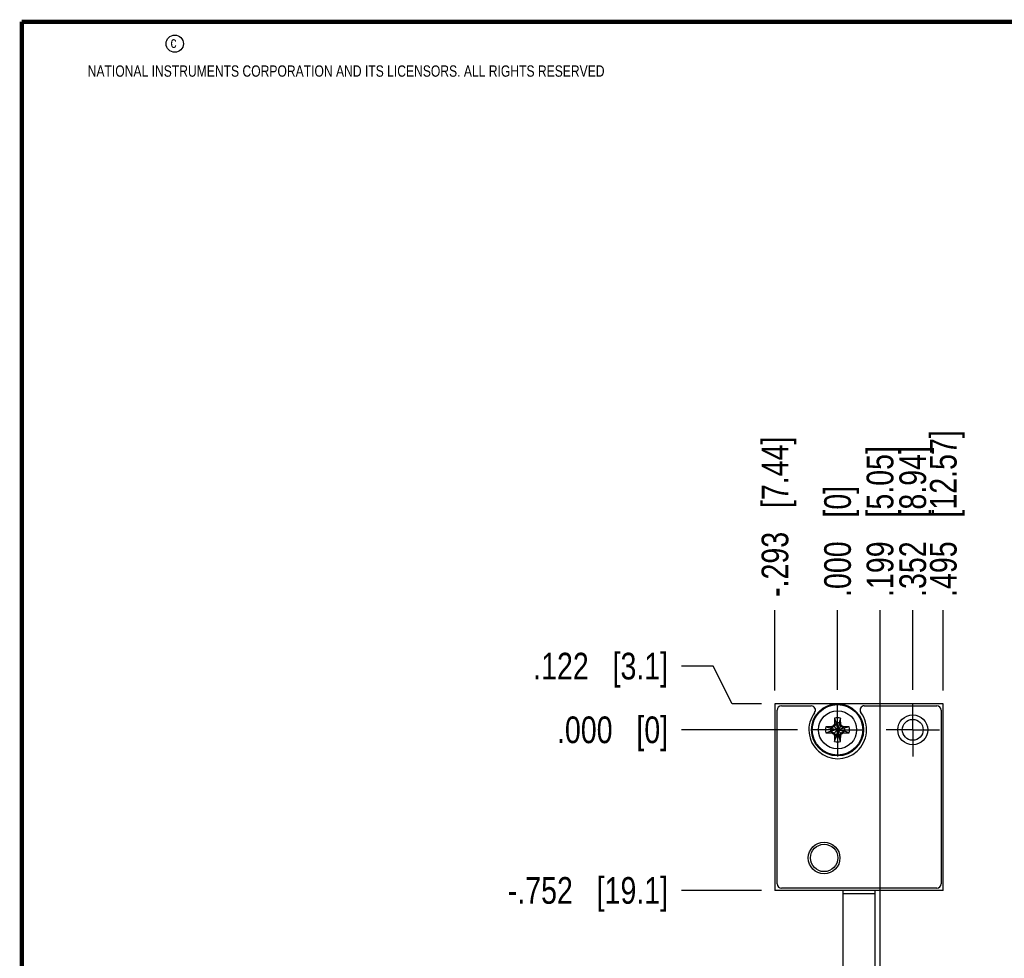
# Model space of a CAD drawing. Header units: inches. Extents: x 0.2 to 16.8, y 0.2 to 10.8.
# Tile 9 of 17: x 0.2 to 4.8, y 6.4 to 10.8. Entities that reach past the tile are written whole.
import ezdxf

# ---------------------------------------------------------------- set-up
doc = ezdxf.new("R2010")
doc.units = ezdxf.units.IN
doc.header["$LTSCALE"] = 0.935
doc.header["$MEASUREMENT"] = 0
doc.linetypes.add('CENTER', pattern=[0.6, 0.375, -0.075, 0.075, -0.075])
doc.layers.get('0').update_dxf_attribs({"linetype": 'CONTINUOUS'})
doc.layers.add('02___PRT_ALL_AXES', color=7, linetype='CONTINUOUS')
doc.layers.add('DIMENSIONS', color=7, linetype='CONTINUOUS')
doc.styles.get("Standard").update_dxf_attribs({"font": 'txt', "width": 0.8})
doc.dimstyles.new('DIMSTYLE_1', dxfattribs={"dimtxt": 0.125, "dimasz": 0.18, "dimexe": 0.18, "dimexo": 0.0625, "dimgap": 0.09, "dimtad": 0, "dimtih": 1, "dimtoh": 1, "dimdec": 3, "dimzin": 4, "dimdsep": 46, "dimtxsty": 'STANDARD', "dimblk": '_FILLED', "dimblk1": '_FILLED', "dimblk2": '_FILLED', "dimcen": 0.09, "dimadec": 0, "dimazin": 0, "dimtp": 0.01, "dimtm": 0.01, "dimtfac": 1, "dimtdec": 3, "dimtofl": 0, "dimtmove": 0, "dimatfit": 3, "dimldrblk": '_FILLED', "dimfxl": 1, "dimtolj": 1, "dimtzin": 4, "dimarcsym": 0})

# ---------------------------------------------------------------- blocks, each defined once
blk = doc.blocks.new('*D0')
at = {"layer": 'DIMENSIONS', "color": 2, "linetype": 'CONTINUOUS'}
for p, q in [((3.4864, 7.7421), (3.3381, 7.7421)), ((3.5748, 7.5659), (3.4864, 7.7421)), ((3.7131, 7.5659), (3.5748, 7.5659))]:
    blk.add_line(p, q, dxfattribs=at)
at = {"layer": 'DIMENSIONS', "color": 2, "linetype": 'CONTINUOUS', "insert": (3.2756, 7.8046), "char_height": 0.125, "width": 1.025, "attachment_point": 3, "line_spacing_factor": 0.9}
blk.add_mtext('.122{\\Ftxt.shx;\\W1.000000;\\H0.125000; }[3.1]', dxfattribs=at)
blk = doc.blocks.new('_FILLED')
at = {"color": 0, "linetype": 'BYBLOCK'}
blk.add_solid([(0, 0), (-1, 0.174), (-1, -0.174)], dxfattribs=at)
blk = doc.blocks.new('*D1')
at = {"layer": 'DIMENSIONS', "color": 2, "linetype": 'CONTINUOUS'}
blk.add_line((3.881, 7.4439), (3.3381, 7.4439), dxfattribs=at)
at = {"layer": 'DIMENSIONS', "color": 2, "linetype": 'CONTINUOUS', "insert": (3.2756, 7.5064), "char_height": 0.125, "width": 0.825, "attachment_point": 3, "line_spacing_factor": 0.9}
blk.add_mtext('.000{\\Ftxt.shx;\\W1.000000;\\H0.125000; }[0]', dxfattribs=at)
blk = doc.blocks.new('*D2')
at = {"layer": 'DIMENSIONS', "color": 2, "linetype": 'CONTINUOUS'}
blk.add_line((3.7131, 6.6919), (3.3381, 6.6919), dxfattribs=at)
at = {"layer": 'DIMENSIONS', "color": 2, "linetype": 'CONTINUOUS', "insert": (3.2756, 6.7544), "char_height": 0.125, "width": 1.225, "attachment_point": 3, "line_spacing_factor": 0.9}
blk.add_mtext('-.752{\\Ftxt.shx;\\W1.000000;\\H0.125000; }[19.1]', dxfattribs=at)
blk = doc.blocks.new('*D3')
at = {"layer": 'DIMENSIONS', "color": 2, "linetype": 'CONTINUOUS'}
blk.add_line((3.7879, 6.2689), (3.3381, 6.2689), dxfattribs=at)
at = {"layer": 'DIMENSIONS', "color": 2, "linetype": 'CONTINUOUS', "insert": (3.2756, 6.3314), "char_height": 0.125, "width": 1.725, "attachment_point": 3, "line_spacing_factor": 0.9}
blk.add_mtext('2X -1.175{\\Ftxt.shx;\\W1.000000;\\H0.125000; }[29.85]', dxfattribs=at)
blk = doc.blocks.new('*D4')
at = {"layer": 'DIMENSIONS', "color": 2, "linetype": 'CONTINUOUS'}
blk.add_line((3.7879, 3.5523), (3.3381, 3.5523), dxfattribs=at)
at = {"layer": 'DIMENSIONS', "color": 2, "linetype": 'CONTINUOUS', "insert": (3.2756, 3.6148), "char_height": 0.125, "width": 1.725, "attachment_point": 3, "line_spacing_factor": 0.9}
blk.add_mtext('2X -3.892{\\Ftxt.shx;\\W1.000000;\\H0.125000; }[98.85]', dxfattribs=at)
blk = doc.blocks.new('*D5')
at = {"layer": 'DIMENSIONS', "color": 2, "linetype": 'CONTINUOUS'}
blk.add_line((3.7131, 3.3769), (3.3381, 3.3769), dxfattribs=at)
at = {"layer": 'DIMENSIONS', "color": 2, "linetype": 'CONTINUOUS', "insert": (3.2756, 3.4394), "char_height": 0.125, "width": 1.425, "attachment_point": 3, "line_spacing_factor": 0.9}
blk.add_mtext('-4.067{\\Ftxt.shx;\\W1.000000;\\H0.125000; }[103.3]', dxfattribs=at)
blk = doc.blocks.new('*D6')
at = {"layer": 'DIMENSIONS', "color": 2, "linetype": 'CONTINUOUS'}
blk.add_line((3.731, 2.6219), (3.3381, 2.6219), dxfattribs=at)
at = {"layer": 'DIMENSIONS', "color": 2, "linetype": 'CONTINUOUS', "insert": (3.2756, 2.6844), "char_height": 0.125, "width": 1.525, "attachment_point": 3, "line_spacing_factor": 0.9}
blk.add_mtext('-4.822{\\Ftxt.shx;\\W1.000000;\\H0.125000; }[122.48]', dxfattribs=at)
blk = doc.blocks.new('*D7')
at = {"layer": 'DIMENSIONS', "color": 2, "linetype": 'CONTINUOUS'}
blk.add_line((3.7131, 2.4999), (3.3381, 2.4999), dxfattribs=at)
at = {"layer": 'DIMENSIONS', "color": 2, "linetype": 'CONTINUOUS', "insert": (3.2756, 2.5624), "char_height": 0.125, "width": 1.525, "attachment_point": 3, "line_spacing_factor": 0.9}
blk.add_mtext('-4.944{\\Ftxt.shx;\\W1.000000;\\H0.125000; }[125.58]', dxfattribs=at)
blk = doc.blocks.new('*D8')
at = {"layer": 'DIMENSIONS', "color": 2, "linetype": 'CONTINUOUS'}
blk.add_line((4.4206, 7.6315), (4.4206, 8.0034), dxfattribs=at)
at = {"layer": 'DIMENSIONS', "color": 2, "linetype": 'CONTINUOUS', "insert": (4.3581, 8.0659), "char_height": 0.125, "width": 1.125, "attachment_point": 1, "rotation": 90, "line_spacing_factor": 0.9}
blk.add_mtext('.352{\\Ftxt.shx;\\W1.000000;\\H0.125000; }[8.94]', dxfattribs=at)
blk = doc.blocks.new('*D9')
at = {"layer": 'DIMENSIONS', "color": 2, "linetype": 'CONTINUOUS'}
blk.add_line((4.0686, 7.6315), (4.0686, 8.0034), dxfattribs=at)
at = {"layer": 'DIMENSIONS', "color": 2, "linetype": 'CONTINUOUS', "insert": (4.0061, 8.0659), "char_height": 0.125, "width": 0.825, "attachment_point": 1, "rotation": 90, "line_spacing_factor": 0.9}
blk.add_mtext('.000{\\Ftxt.shx;\\W1.000000;\\H0.125000; }[0]', dxfattribs=at)
blk = doc.blocks.new('*D10')
at = {"layer": 'DIMENSIONS', "color": 2, "linetype": 'CONTINUOUS'}
blk.add_line((4.5636, 7.6284), (4.5636, 8.0034), dxfattribs=at)
at = {"layer": 'DIMENSIONS', "color": 2, "linetype": 'CONTINUOUS', "insert": (4.5011, 8.0659), "char_height": 0.125, "width": 1.225, "attachment_point": 1, "rotation": 90, "line_spacing_factor": 0.9}
blk.add_mtext('.495{\\Ftxt.shx;\\W1.000000;\\H0.125000; }[12.57]', dxfattribs=at)
blk = doc.blocks.new('*D11')
at = {"layer": 'DIMENSIONS', "color": 2, "linetype": 'CONTINUOUS'}
blk.add_line((3.7756, 7.6284), (3.7756, 8.0034), dxfattribs=at)
at = {"layer": 'DIMENSIONS', "color": 2, "linetype": 'CONTINUOUS', "insert": (3.7131, 8.0659), "char_height": 0.125, "width": 1.225, "attachment_point": 1, "rotation": 90, "line_spacing_factor": 0.9}
blk.add_mtext('-.293{\\Ftxt.shx;\\W1.000000;\\H0.125000; }[7.44]', dxfattribs=at)
blk = doc.blocks.new('*D17')
at = {"layer": 'DIMENSIONS', "color": 2, "linetype": 'CONTINUOUS'}
blk.add_line((4.2674, 6.3314), (4.2674, 8.0034), dxfattribs=at)
at = {"layer": 'DIMENSIONS', "color": 2, "linetype": 'CONTINUOUS', "insert": (4.2049, 8.0659), "char_height": 0.125, "width": 1.125, "attachment_point": 1, "rotation": 90, "line_spacing_factor": 0.9}
blk.add_mtext('.199{\\Ftxt.shx;\\W1.000000;\\H0.125000; }[5.05]', dxfattribs=at)

msp = doc.modelspace()

# ---------------------------------------------------------------- linework, layer by layer
at = {"color": 7, "linetype": 'CONTINUOUS'}
for p, q in [((3.7756, 7.5659), (3.7756, 6.6919)), ((4.5636, 7.5659), (3.7756, 7.5659)), ((4.5636, 6.6919), (4.5636, 7.5659)), ((3.7858, 6.722), (3.7855, 7.536)), ((3.8055, 7.556), (3.9451, 7.5561)), ((4.1939, 7.5562), (4.5335, 7.5563)), ((4.5535, 7.5363), (4.5538, 6.7223)), ((4.0618, 7.4741), (4.0532, 7.4593)), ((4.0539, 7.4703), (4.0618, 7.4741)), ((4.0549, 7.4983), (4.0618, 7.4769)), ((4.0755, 7.4769), (4.0618, 7.411)), ((4.0618, 7.4769), (4.0618, 7.4741)), ((4.0618, 7.4769), (4.0755, 7.411)), ((4.0755, 7.4741), (4.0618, 7.4137)), ((4.0618, 7.4741), (4.0755, 7.4137)), ((4.0824, 7.4983), (4.0755, 7.4769)), ((4.0755, 7.4741), (4.0755, 7.4769)), ((4.0841, 7.4593), (4.0755, 7.4741)), ((4.0755, 7.4741), (4.0834, 7.4703)), ((4.0143, 7.4577), (4.0357, 7.4508)), ((4.0143, 7.4301), (4.0357, 7.437)), ((4.1016, 7.4508), (4.0357, 7.437)), ((4.0384, 7.4508), (4.0357, 7.4508)), ((4.0357, 7.4508), (4.1016, 7.437)), ((4.0357, 7.437), (4.0384, 7.437)), ((4.0532, 7.4593), (4.0384, 7.4508)), ((4.0384, 7.4508), (4.0423, 7.4586)), ((4.0988, 7.4508), (4.0384, 7.437)), ((4.0384, 7.4508), (4.0988, 7.437)), ((4.0423, 7.4292), (4.0384, 7.437)), ((4.0384, 7.437), (4.0532, 7.4285)), ((4.0877, 7.4629), (4.0496, 7.4249)), ((4.0532, 7.4593), (4.0496, 7.4629)), ((4.0532, 7.4593), (4.0841, 7.4285)), ((4.0532, 7.4285), (4.0618, 7.4137)), ((4.0755, 7.4137), (4.0841, 7.4285)), ((4.0988, 7.4508), (4.0841, 7.4593)), ((4.0841, 7.4285), (4.0988, 7.437)), ((4.0877, 7.4249), (4.0841, 7.4285)), ((4.095, 7.4586), (4.0988, 7.4508)), ((4.095, 7.4292), (4.0988, 7.437)), ((4.1016, 7.4508), (4.0988, 7.4508)), ((4.0988, 7.437), (4.1016, 7.437)), ((4.123, 7.4577), (4.1016, 7.4508)), ((4.123, 7.4301), (4.1016, 7.437)), ((4.0618, 7.4137), (4.0539, 7.4175)), ((4.0549, 7.3895), (4.0618, 7.411)), ((4.0618, 7.4137), (4.0618, 7.411)), ((4.0834, 7.4175), (4.0755, 7.4137)), ((4.0755, 7.411), (4.0755, 7.4137)), ((4.0824, 7.3895), (4.0755, 7.411)), ((4.5636, 6.6919), (3.7756, 6.6919)), ((4.5338, 6.7023), (3.8058, 6.702)), ((4.0956, 3.3769), (4.0956, 6.6919)), ((4.2436, 6.6919), (4.2436, 3.3769))]:
    msp.add_line(p, q, dxfattribs=at)
at = {"color": 9, "linetype": 'CONTINUOUS'}
msp.add_line((4.2436, 6.6759), (4.0956, 6.6759), dxfattribs=at)
at = {"color": 7, "linetype": 'CONTINUOUS', "const_width": 0.02}
for points in [[(0.25, 10.7586), (0.25, 0.2586)], [(16.75, 10.7586), (0.25, 10.7586)]]:
    msp.add_lwpolyline(points, dxfattribs=at)
at = {"color": 2, "linetype": 'CONTINUOUS'}
msp.add_circle((0.9659, 10.6562), 0.0403, dxfattribs=at)
at = {"color": 7, "linetype": 'CONTINUOUS'}
for centre, radius in [((4.0686, 7.4439), 0.122), ((4.0686, 7.4439), 0.1181), ((4.4205, 7.4437), 0.07), ((4.4206, 7.4439), 0.049), ((4.0058, 6.8441), 0.074), ((4.0056, 6.8439), 0.064)]:
    msp.add_circle(centre, radius, dxfattribs=at)
at = {"color": 9, "linetype": 'CONTINUOUS'}
msp.add_circle((4.0686, 7.4439), 0.0892, dxfattribs=at)
at = {"color": 7, "linetype": 'CONTINUOUS'}
for centre, radius, start, end in [((3.8055, 7.536), 0.02, 90.0217, 180.0217), ((4.0695, 7.4436), 0.135, 143.3825, 36.6609), ((3.9451, 7.5361), 0.02, 323.3825, 90.0217), ((4.1939, 7.5362), 0.02, 90.0217, 216.6609), ((4.5335, 7.5363), 0.02, 0.0217, 90.0217), ((5.7681, 6.4628), 1.9884, 149.5553, 149.8007), ((5.185, 7.4465), 1.1313, 177.3747, 178.7944), ((4.0686, 7.4439), 0.0561, 75.7819, 104.2181), ((4.0686, 7.4439), 0.0337, 78.1893, 101.8107), ((2.9523, 7.4465), 1.1314, 1.2056, 2.6253), ((2.3725, 6.4647), 1.9845, 30.199, 30.4449), ((4.0686, 7.4439), 0.0561, 165.7819, 194.2181), ((4.0661, 6.3275), 1.1314, 91.2056, 92.6253), ((4.0661, 8.5603), 1.1313, 267.3747, 268.7944), ((4.0686, 7.4439), 0.0337, 168.1893, 191.8107), ((5.0478, 5.7477), 1.9845, 120.199, 120.4449), ((5.0498, 9.1434), 1.9883, 239.5553, 239.8007), ((5.7648, 8.4231), 1.9845, 210.199, 210.4449), ((2.3692, 8.4251), 1.9884, 329.5553, 329.8007), ((3.0875, 5.7444), 1.9884, 59.5553, 59.8007), ((3.0894, 9.1401), 1.9845, 300.199, 300.4449), ((4.0712, 6.3275), 1.1314, 87.3747, 88.7944), ((4.0712, 8.5603), 1.1313, 271.2056, 272.6253), ((4.0686, 7.4439), 0.0337, 348.1893, 11.8107), ((4.0686, 7.4439), 0.0561, 345.7819, 14.2181), ((5.185, 7.4413), 1.1313, 181.2056, 182.6253), ((4.0686, 7.4439), 0.0561, 255.7819, 284.2181), ((4.0686, 7.4439), 0.0337, 258.1893, 281.8107), ((2.9523, 7.4413), 1.1314, 357.3747, 358.7944), ((3.8058, 6.722), 0.02, 180.0217, 270.0217), ((4.5338, 6.7223), 0.02, 270.0217, 0.0217)]:
    msp.add_arc(centre, radius, start, end, dxfattribs=at)
at = {"layer": '02___PRT_ALL_AXES', "color": 7, "linetype": 'CENTER'}
for p, q in [((4.0686, 7.4439), (4.0686, 7.569)), ((4.4206, 7.4439), (4.4206, 7.569)), ((4.0686, 7.4439), (3.9435, 7.4439)), ((4.0686, 7.4439), (4.0686, 7.3188)), ((4.0686, 7.4439), (4.1937, 7.4439)), ((4.4206, 7.4439), (4.2955, 7.4439)), ((4.4206, 7.4439), (4.4206, 7.3188)), ((4.4206, 7.4439), (4.5457, 7.4439))]:
    msp.add_line(p, q, dxfattribs=at)

# ---------------------------------------------------------------- texts
at = {"color": 2, "linetype": 'CONTINUOUS', "char_height": 0.053, "attachment_point": 1, "line_spacing_factor": 0.9}
for s, insert, width in [('c', (0.946, 10.6893), 0.0424), ('NATIONAL INSTRUMENTS CORPORATION AND ITS LICENSORS. ALL RIGHTS RESERVED', (0.5583, 10.5546), 3.0104)]:
    msp.add_mtext(s, dxfattribs=dict(at, insert=insert, width=width))

# ---------------------------------------------------------------- dimensions: what is measured, and where the dimension line sits
at = {"layer": 'DIMENSIONS', "color": 2, "linetype": 'CONTINUOUS'}
for feature_location, offset, dtype, origin, text, picture, middle in [((3.7756, 7.6284), (0, 0.375), 1, (4.0686, 7.5659), '-<>', '*D11', (3.7756, 8.6784)), ((3.7879, 6.2689), (-0.4498, 0), 0, (3.8504, 7.4439), '2X -<>', '*D3', (2.1631, 6.2689)), ((3.7879, 3.5523), (-0.4498, 0), 0, (3.8504, 7.4439), '2X -<>', '*D4', (2.1631, 3.5523)), ((3.731, 2.6219), (-0.3929, 0), 0, (3.7935, 7.4439), '-<>', '*D6', (2.2631, 2.6219)), ((3.7131, 2.4999), (-0.375, 0), 0, (3.7756, 7.4439), '-<>', '*D7', (2.2631, 2.4999)), ((3.7131, 3.3769), (-0.375, 0), 0, (3.7756, 7.4439), '-<>', '*D5', (2.3131, 3.3769)), ((3.7131, 6.6919), (-0.375, 0), 0, (3.7756, 7.4439), '-<>', '*D2', (2.4631, 6.6919))]:
    dim = msp.add_ordinate_dim(feature_location=feature_location, offset=offset, dtype=dtype, origin=origin, text=text, dimstyle='DIMSTYLE_1', dxfattribs=at)
    dim.commit()
    dim.dimension.update_dxf_attribs({"geometry": picture, "text_midpoint": middle})
for feature_location, offset, dtype, origin, picture, middle in [((4.5636, 7.6284), (0, 0.375), 1, (4.0686, 7.5659), '*D10', (4.5636, 8.6784)), ((4.4206, 7.6315), (0, 0.3719), 1, (4.0686, 7.569), '*D8', (4.4206, 8.6284)), ((4.2674, 6.3314), (0, 1.6721), 1, (4.0686, 6.2689), '*D17', (4.2674, 8.6284)), ((4.0686421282, 7.6315073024), (0, 0.3719092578), 1, (4.0686421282, 7.5690073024), '*D9', (4.0686421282, 8.4784165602)), ((3.7131, 7.5659), (-0.375, 0.1762), 0, (3.9435, 7.4439), '*D0', (2.5131, 7.7421)), ((3.8810421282, 7.4439073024), (-0.5428998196, 0), 0, (3.9435421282, 7.4439073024), '*D1', (2.6131423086, 7.4439073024))]:
    dim = msp.add_ordinate_dim(feature_location=feature_location, offset=offset, dtype=dtype, origin=origin, dimstyle='DIMSTYLE_1', dxfattribs=at)
    dim.commit()
    dim.dimension.update_dxf_attribs({"geometry": picture, "text_midpoint": middle})

doc.saveas('drawing.dxf')
